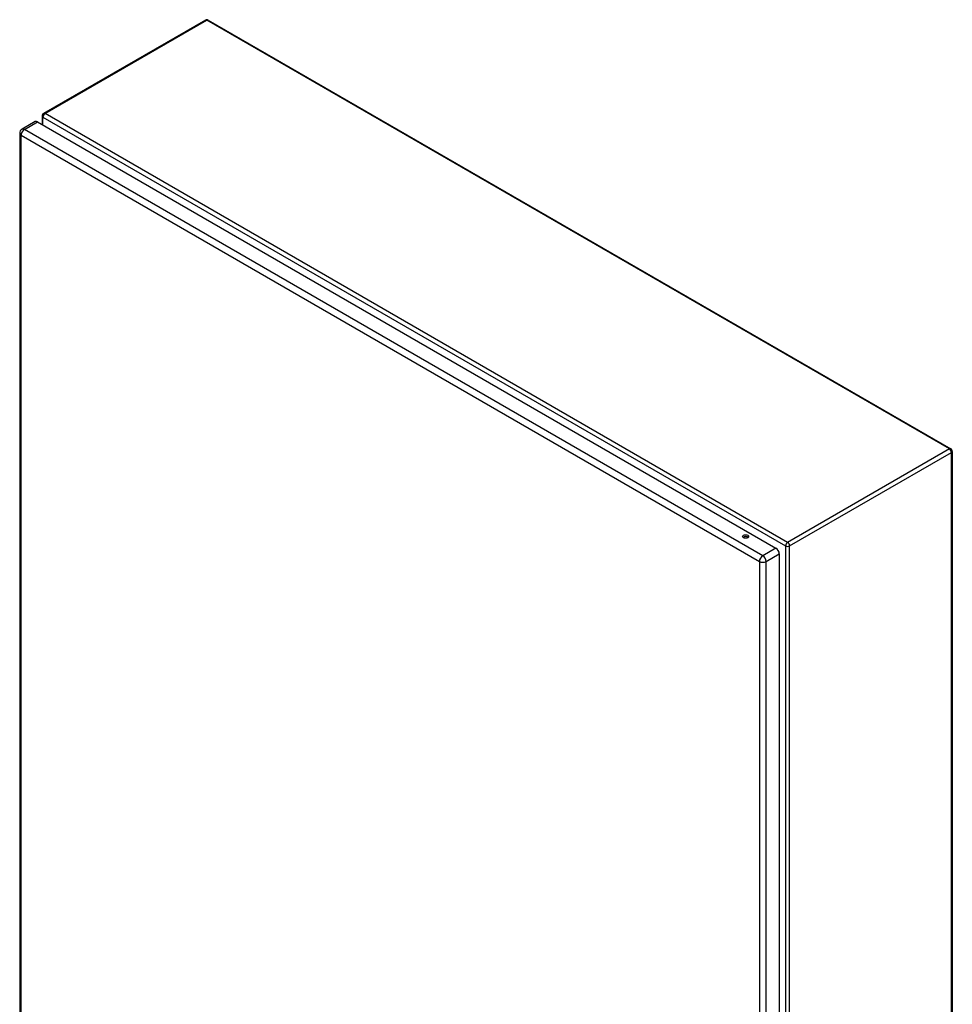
# Model space of a CAD drawing. Header units: inches. Extents: x 198 to 229.8, y 58.3 to 125.4.
# Tile 6 of 6: x 198 to 229.8, y 91.9 to 125.4. Entities that reach past the tile are written whole.
import ezdxf

# ---------------------------------------------------------------- set-up
doc = ezdxf.new("R2010")
doc.units = ezdxf.units.IN
doc.header["$MEASUREMENT"] = 0
doc.layers.add('Visible Edges(ANSI)', color=7, linetype='Continuous', lineweight=25)
doc.layers.add('Visible Tangent Edges(ANSI)', color=7, linetype='Continuous', lineweight=25)

msp = doc.modelspace()

# ---------------------------------------------------------------- linework, layer by layer
at = {"layer": 'Visible Edges(ANSI)'}
for p, q in [((204.358, 125.41), (198.842, 122.225)), ((204.457, 125.41), (229.773, 110.794)), ((198.56, 121.951), (198.108, 121.69)), ((198.64, 121.943), (223.81, 107.411)), ((198.792, 122.139), (198.792, 121.855)), ((198.027, 121.55), (198.027, 72.984)), ((229.823, 110.708), (229.823, 61.88)), ((223.924, 107.214), (223.924, 58.648))]:
    msp.add_line(p, q, dxfattribs=at)
for centre, radius, start, end in [((204.408, 125.324), 0.099, 60, 120), ((198.891, 122.139), 0.099, 120, 180), ((198.188, 121.55), 0.161, 120, 180), ((229.724, 110.708), 0.099, 0, 60)]:
    msp.add_arc(centre, radius, start, end, dxfattribs=at)
for centre, major_axis, start_param, end_param in [((198.64, 121.811), (-0.081, 0.139), 5.497787, 6.283185), ((222.775, 107.749), (-0.101, 0), 3.63511, 5.789668), ((223.81, 107.279), (0.08, -0.139), 0.785398, 2.356194)]:
    msp.add_ellipse(centre, major_axis=major_axis, ratio=0.57735, start_param=start_param, end_param=end_param, dxfattribs=at)
msp.add_ellipse((222.775, 107.804), major_axis=(0.102, 0), ratio=0.57735, dxfattribs=at)
at = {"layer": 'Visible Tangent Edges(ANSI)'}
for p, q in [((198.891, 122.22), (204.408, 125.405)), ((229.724, 110.789), (204.408, 125.405)), ((224.207, 107.604), (198.891, 122.22)), ((198.188, 121.682), (198.64, 121.943)), ((198.821, 122.099), (224.137, 107.483)), ((198.821, 121.838), (198.821, 122.099)), ((223.359, 107.15), (198.188, 121.682)), ((198.075, 121.485), (223.245, 106.953)), ((198.075, 72.919), (198.075, 121.485)), ((229.724, 110.789), (224.207, 107.604)), ((224.277, 107.483), (229.794, 110.668)), ((229.794, 61.84), (229.794, 110.668)), ((224.137, 107.483), (224.137, 58.654)), ((224.277, 58.654), (224.277, 107.483)), ((223.81, 107.411), (223.359, 107.15)), ((223.472, 106.953), (223.924, 107.214)), ((223.245, 106.953), (223.245, 58.387)), ((223.472, 58.387), (223.472, 106.953))]:
    msp.add_line(p, q, dxfattribs=at)
for centre, major_axis, start_param, end_param in [((204.408, 125.324), (-0.0495, 0.0857), 5.497787, 6.283185), ((204.408, 125.324), (0.0495, 0.0857), 0, 0.785398), ((198.891, 122.139), (0.0495, 0.0857), 0.785398, 2.356194), ((198.891, 122.139), (-0.0495, 0.0857), 5.497787, 6.283185), ((198.891, 122.139), (-0.099, 0), 0, 0.785398), ((198.188, 121.55), (-0.161, 0), 0, 0.785398), ((198.188, 121.55), (-0.081, -0.139), 3.926991, 5.497787), ((198.188, 121.55), (-0.081, 0.139), 5.497787, 6.283185), ((229.724, 110.708), (0.0495, 0.0857), 0, 0.785398), ((229.724, 110.708), (0.0495, -0.0857), 0.785398, 2.356194), ((229.724, 110.708), (0.099, 0), 5.497787, 6.283185), ((224.207, 107.523), (-0.0495, -0.0857), 3.926991, 5.497787), ((224.207, 107.523), (0.099, 0), 3.926991, 5.497787), ((224.207, 107.523), (0.0495, -0.0857), 0.785398, 2.356194), ((223.359, 107.018), (0.081, 0.139), 0.785398, 2.356194), ((223.359, 107.018), (-0.081, 0.139), 3.926991, 5.497787), ((223.359, 107.018), (-0.161, 0), 0.785398, 2.356194)]:
    msp.add_ellipse(centre, major_axis=major_axis, ratio=0.57735, start_param=start_param, end_param=end_param, dxfattribs=at)

doc.saveas('drawing.dxf')
